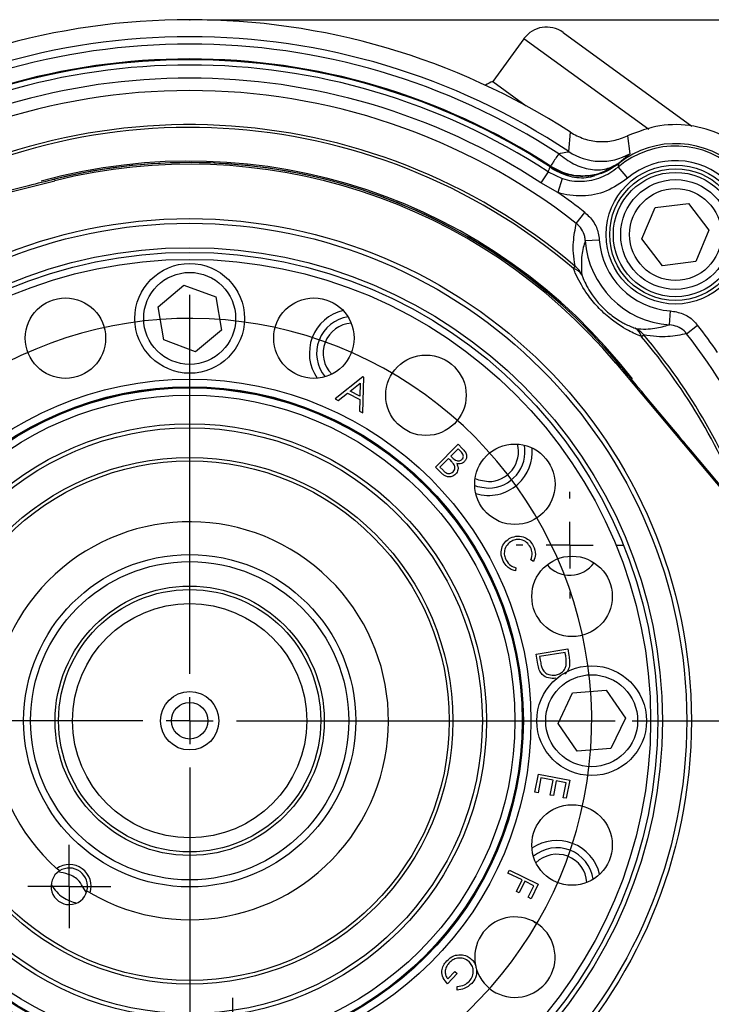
# Model space of a CAD drawing. Header units: inches. Extents: x 0.4 to 16.6, y 0.2 to 10.8.
# Tile 5 of 16: x 3.9 to 5.9, y 5.7 to 8.5. Entities that reach past the tile are written whole.
import ezdxf

# ---------------------------------------------------------------- set-up
doc = ezdxf.new("R2010")
doc.units = ezdxf.units.IN
doc.header["$MEASUREMENT"] = 0
doc.header["$PDSIZE"] = -1
doc.layers.add('SLD-0', color=7, linetype='Continuous', lineweight=25)
doc.styles.add('SLDTEXTSTYLE0', font='TXT', dxfattribs={"width": 0.75})
doc.dimstyles.new('SLDDIMSTYLE0', dxfattribs={"dimtxt": 0.145833, "dimasz": 0.13, "dimexe": 0, "dimexo": 0.0625, "dimgap": 0.036458, "dimtad": 0, "dimtih": 1, "dimtoh": 1, "dimdec": 1, "dimlfac": 1.5, "dimrnd": 1e-09, "dimzin": 12, "dimdsep": 46, "dimtxsty": 'SLDTEXTSTYLE0', "dimsah": 1, "dimcen": 0.09, "dimadec": 0, "dimazin": 3, "dimtfac": 1, "dimtdec": 1, "dimtofl": 0, "dimtmove": 0, "dimatfit": 3, "dimfxl": 0, "dimfrac": 2, "dimtolj": 1, "dimtzin": 12, "dimarcsym": 0})

# ---------------------------------------------------------------- blocks, each defined once
blk = doc.blocks.new('_D_4')
at = {"layer": 'SLD-0', "color": 7}
for p, q in [((4.4158, 8.4715), (7.4801, 8.4715)), ((7.3551, 8.4715), (7.3551, 6.3565)), ((7.1935, 6.0952), (7.1491, 6.0952)), ((7.1491, 6.0952), (7.1491, 5.8635)), ((7.5167, 6.0952), (7.5611, 6.0952)), ((7.5611, 6.0952), (7.5611, 5.8635)), ((7.1491, 5.8635), (7.1935, 5.8635)), ((7.5611, 5.8635), (7.5167, 5.8635)), ((7.3551, 3.5802), (7.3551, 5.8339)), ((6.0443, 3.5802), (7.4801, 3.5802))]:
    blk.add_line(p, q, dxfattribs=at)
for points in [[(7.3551, 8.4715), (7.3351, 8.3415), (7.3751, 8.3415)], [(7.3551, 3.5802), (7.3751, 3.7102), (7.3351, 3.7102)]]:
    blk.add_solid(points, dxfattribs=at)
at = {"layer": 'SLD-0', "color": 7, "char_height": 0.14583, "attachment_point": 1, "style": 'SLDTEXTSTYLE0'}
for s, insert in [('7.3', (7.2205, 6.3128)), ('186', (7.1935, 6.0515))]:
    blk.add_mtext(s, dxfattribs=dict(at, insert=insert))
blk = doc.blocks.new('_D_7')
at = {"layer": 'SLD-0', "color": 7}
for p, q in [((5.6273, 6.4748), (6.9077, 6.4748)), ((6.7827, 6.4748), (6.7827, 5.2246)), ((6.621, 4.9633), (6.5767, 4.9633)), ((6.5767, 4.9633), (6.5767, 4.7316)), ((6.9443, 4.9633), (6.9887, 4.9633)), ((6.9887, 4.9633), (6.9887, 4.7316)), ((6.5767, 4.7316), (6.621, 4.7316)), ((6.9887, 4.7316), (6.9443, 4.7316)), ((6.7827, 3.5802), (6.7827, 4.702)), ((6.0443, 3.5802), (6.9077, 3.5802))]:
    blk.add_line(p, q, dxfattribs=at)
for points in [[(6.7827, 6.4748), (6.7627, 6.3448), (6.8027, 6.3448)], [(6.7827, 3.5802), (6.8027, 3.7102), (6.7627, 3.7102)]]:
    blk.add_solid(points, dxfattribs=at)
at = {"layer": 'SLD-0', "color": 7, "char_height": 0.14583, "attachment_point": 1, "style": 'SLDTEXTSTYLE0'}
for s, insert in [('4.3', (6.648, 5.1809)), ('110', (6.621, 4.9196))]:
    blk.add_mtext(s, dxfattribs=dict(at, insert=insert))
blk = doc.blocks.new('SW_CENTERMARKSYMBOL_5')
at = {"layer": 'SLD-0', "color": 0}
for p, q in [((0.4661, 1.1801), (0.4661, 2.2593)), ((0.4661, 1.0468), (0.4661, 1.1134)), ((0.3327, 1.0468), (-0.7464, 1.0468)), ((0.4661, 1.0468), (0.3994, 1.0468)), ((0.4661, 1.0468), (0.4661, 0.9801)), ((0.4661, 1.0468), (0.5327, 1.0468)), ((0.5994, 1.0468), (1.6786, 1.0468)), ((0.4661, 0.9134), (0.4661, -0.1657)), ((-0.2864, 0.3693), (-0.2585, 0.3944)), ((-0.3855, 0.2801), (-0.3359, 0.3247)), ((-0.3855, 0.2801), (-0.435, 0.2354)), ((-0.4846, 0.1908), (-0.5124, 0.1657)), ((0.0542, 0.1218), (0.0695, 0.1561)), ((0, 0), (0.0271, 0.0609)), ((0.4661, 0.0343), (0.4661, 0.0718)), ((0, 0), (-0.0271, -0.0609)), ((0.4661, -0.0991), (0.4661, -0.0324)), ((0.4661, -0.0991), (0.4661, -0.1657)), ((-0.0542, -0.1218), (-0.0695, -0.1561)), ((0.4661, -0.2324), (0.4661, -0.2699))]:
    blk.add_line(p, q, dxfattribs=at)
for start, end in [(276.6671, 215.3329), (218.6664, 222), (222, 225.3336), (228.6671, 239.3329), (242.6664, 246), (246, 249.3336), (252.6671, 263.3329), (266.6664, 270), (270, 273.3336)]:
    blk.add_arc((0.4661, 1.0468), 1.1458, start, end, dxfattribs=at)
blk = doc.blocks.new('SW_CENTERMARKSYMBOL_6')
at = {"layer": 'SLD-0', "color": 0}
for p, q in [((0, 0.1333), (0, 0.1523)), ((0, 0), (0, 0.0667)), ((-0.1333, 0), (-0.1523, 0)), ((0, 0), (-0.0667, 0)), ((0, 0), (0, -0.0667)), ((0, 0), (0.0667, 0)), ((0.1333, 0), (0.1523, 0)), ((0, -0.1333), (0, -0.1523))]:
    blk.add_line(p, q, dxfattribs=at)
blk = doc.blocks.new('SW_CENTERMARKSYMBOL_12')
at = {"layer": 'SLD-0', "color": 0}
for p, q in [((0, 0.0667), (0, 0.0878)), ((0, 0), (0, 0.0667)), ((-0.0667, 0), (-0.0878, 0)), ((0, 0), (-0.0667, 0)), ((0, 0), (0, -0.0667)), ((0, 0), (0.0667, 0)), ((0.0667, 0), (0.0878, 0)), ((0, -0.0667), (0, -0.0878))]:
    blk.add_line(p, q, dxfattribs=at)
blk = doc.blocks.new('SW_CENTERMARKSYMBOL_13')
at = {"layer": 'SLD-0', "color": 0}
for p, q in [((0, 0.0667), (0, 0.1187)), ((0, 0), (0, 0.0667)), ((-0.0667, 0), (-0.1187, 0)), ((0, 0), (-0.0667, 0)), ((0, 0), (0, -0.0667)), ((0, 0), (0.0667, 0)), ((0.0667, 0), (0.1187, 0)), ((0, -0.0667), (0, -0.1187))]:
    blk.add_line(p, q, dxfattribs=at)

msp = doc.modelspace()

# ---------------------------------------------------------------- linework, layer by layer
at = {"color": 7, "linetype": 'Continuous', "lineweight": 25}
for p, q in [((5.3185, 8.4174), (5.2297, 8.2953)), ((5.4302, 8.435), (5.7976, 8.1679)), ((5.2297, 8.2953), (5.3248, 8.2261)), ((5.4462, 8.096), (5.4509, 8.1509)), ((5.6141, 8.1409), (5.6206, 8.0896)), ((5.3962, 8.0483), (5.3945, 8.0542)), ((5.5868, 8.0513), (5.6138, 8.0197)), ((5.3874, 8.0382), (5.367, 8.007)), ((5.3874, 8.0382), (5.4277, 8.0191)), ((2.5688, 7.6597), (3.9816, 8.0127)), ((3.9805, 8.0171), (3.9816, 8.0127)), ((5.4151, 7.9795), (5.367, 8.007)), ((5.4277, 8.0191), (5.4151, 7.9795)), ((5.6923, 7.9362), (5.7877, 7.9483)), ((5.7877, 7.9483), (5.846, 7.8718)), ((5.4679, 7.8914), (5.4922, 7.9227)), ((5.6551, 7.8474), (5.6923, 7.9362)), ((5.846, 7.8718), (5.8088, 7.783)), ((5.4934, 7.8422), (5.5333, 7.8449)), ((5.7134, 7.7708), (5.6551, 7.8474)), ((5.4597, 7.7628), (5.4649, 7.7689)), ((5.8088, 7.783), (5.7134, 7.7708)), ((4.2756, 7.6541), (4.3496, 7.7155)), ((4.3496, 7.7155), (4.4399, 7.6821)), ((4.4399, 7.6821), (4.4561, 7.5873)), ((4.2918, 7.5592), (4.2756, 7.6541)), ((5.7332, 7.6025), (5.7359, 7.6423)), ((5.7824, 7.577), (5.8136, 7.6012)), ((4.4561, 7.5873), (4.382, 7.5258)), ((5.6537, 7.5687), (5.6599, 7.574)), ((4.382, 7.5258), (4.2918, 7.5592)), ((5.584, 7.4961), (5.5805, 7.4931)), ((5.5805, 7.4931), (6.5161, 6.3771)), ((4.939, 7.4572), (4.9412, 7.461)), ((4.8598, 7.4539), (4.7803, 7.3915)), ((4.8231, 7.4135), (4.852, 7.436)), ((4.852, 7.436), (4.851, 7.3993)), ((4.859, 7.3516), (4.8618, 7.4529)), ((4.8618, 7.4529), (4.8598, 7.4539)), ((4.789, 7.3871), (4.8155, 7.4074)), ((4.8155, 7.4074), (4.8507, 7.3896)), ((4.851, 7.3993), (4.8231, 7.4135)), ((4.7803, 7.3915), (4.789, 7.3871)), ((4.8507, 7.3896), (4.8499, 7.3562)), ((4.8499, 7.3562), (4.859, 7.3516)), ((5.1259, 7.3268), (5.123, 7.3236)), ((5.0663, 7.1968), (5.1307, 7.2622)), ((5.1308, 7.2495), (5.1102, 7.2286)), ((5.1307, 7.2622), (5.1436, 7.2495)), ((5.1383, 7.242), (5.1308, 7.2495)), ((6.5211, 6.3781), (5.7935, 7.2461)), ((5.1037, 7.222), (5.079, 7.1969)), ((5.1074, 7.2183), (5.1037, 7.222)), ((5.1102, 7.2286), (5.1139, 7.2249)), ((5.0842, 7.1791), (5.0663, 7.1968)), ((5.079, 7.1969), (5.0871, 7.189)), ((5.3463, 6.9287), (5.3381, 6.9326)), ((5.2957, 6.9107), (5.2942, 6.9018)), ((5.3535, 6.6646), (5.4436, 6.6792)), ((5.4436, 6.6792), (5.4466, 6.6605)), ((5.3581, 6.6359), (5.3535, 6.6646)), ((5.4362, 6.6691), (5.3634, 6.6573)), ((5.3634, 6.6573), (5.3651, 6.6469)), ((5.4373, 6.6628), (5.4362, 6.6691)), ((5.4157, 6.4673), (5.4571, 6.5541)), ((5.4571, 6.5541), (5.5531, 6.5617)), ((5.5531, 6.5617), (5.6076, 6.4824)), ((5.6076, 6.4824), (5.5662, 6.3955)), ((5.4702, 6.388), (5.4157, 6.4673)), ((5.5662, 6.3955), (5.4702, 6.388)), ((5.3499, 6.2716), (5.3598, 6.3226)), ((5.3669, 6.3119), (5.3587, 6.2699)), ((5.3598, 6.3226), (5.4493, 6.3052)), ((5.402, 6.3051), (5.3669, 6.3119)), ((5.3938, 6.2631), (5.402, 6.3051)), ((5.4108, 6.3034), (5.4026, 6.2614)), ((5.4388, 6.2979), (5.4108, 6.3034)), ((5.4305, 6.2556), (5.4388, 6.2979)), ((5.4493, 6.3052), (5.4394, 6.2538)), ((5.3587, 6.2699), (5.3499, 6.2716)), ((5.4026, 6.2614), (5.3938, 6.2631)), ((5.4394, 6.2538), (5.4305, 6.2556)), ((3.9944, 6.0469), (3.9867, 6.0537)), ((5.2731, 6.041), (5.2771, 6.0492)), ((5.3134, 6.0213), (5.2731, 6.041)), ((5.2771, 6.0492), (5.3593, 6.009)), ((5.2972, 5.9883), (5.3134, 6.0213)), ((5.3215, 6.0174), (5.3053, 5.9844)), ((5.3472, 6.0048), (5.3215, 6.0174)), ((5.331, 5.9718), (5.3472, 6.0048)), ((5.3593, 6.009), (5.3391, 5.9678)), ((4.0819, 5.9844), (4.073, 5.9897)), ((5.3053, 5.9844), (5.2972, 5.9883)), ((5.3391, 5.9678), (5.331, 5.9718)), ((5.3482, 5.9016), (5.352, 5.8995)), ((5.1278, 5.7546), (5.101, 5.7258)), ((5.1015, 5.7393), (5.1213, 5.7606)), ((5.1213, 5.7606), (5.1278, 5.7546)), ((5.1283, 5.7078), (5.1282, 5.7176)), ((5.2178, 5.7148), (5.2146, 5.7176))]:
    msp.add_line(p, q, dxfattribs=at)
at = {"color": 8, "linetype": 'Continuous', "lineweight": 25}
msp.add_line((5.6742, 8.1586), (5.3185, 8.4174), dxfattribs=at)
at = {"color": 7, "linetype": 'Continuous', "lineweight": 25, "flags": 128}
for points in [[(5.1794, 7.1647), (5.1895, 7.1605), (5.2173, 7.1559)], [(5.1783, 7.145), (5.1866, 7.142), (5.2173, 7.1374)]]:
    msp.add_lwpolyline(points, dxfattribs=at)
at = {"color": 7, "linetype": 'Continuous', "lineweight": 25}
for centre, radius in [((5.7505, 7.8595), 0.1979), ((5.7505, 7.8595), 0.1875), ((5.7505, 7.8595), 0.1771), ((5.7506, 7.8596), 0.1563), ((5.7506, 7.8596), 0.131), ((4.3658, 6.4748), 1.43), ((4.3658, 6.4748), 1.4167), ((4.3658, 6.4748), 1.3473), ((4.3658, 6.4748), 1.334), ((4.3658, 6.4748), 1.314), ((4.3658, 7.6207), 0.1563), ((4.3658, 7.6207), 0.131), ((4.0117, 7.5646), 0.1146), ((4.7199, 7.5646), 0.1146), ((5.0393, 7.4018), 0.1146), ((4.3658, 6.4748), 0.9728), ((4.3658, 6.4748), 0.9511), ((4.3658, 6.4748), 0.9497), ((4.3658, 6.4748), 0.948), ((4.3658, 6.4748), 0.9272), ((4.3658, 6.4748), 0.8459), ((4.3658, 6.4748), 0.8343), ((5.2928, 7.1483), 0.1146), ((4.3658, 6.4748), 0.75), ((4.3658, 6.4748), 0.74), ((4.3658, 6.4748), 0.4733), ((4.3658, 6.4748), 0.4533), ((5.4556, 6.8289), 0.1146), ((4.3658, 6.4748), 0.3836), ((4.3658, 6.4748), 0.3737), ((4.3658, 6.4748), 0.3338), ((5.5116, 6.4748), 0.1563), ((5.5116, 6.4748), 0.131), ((4.3658, 6.4748), 0.0833), ((4.3658, 6.4748), 0.0521), ((5.4556, 6.1208), 0.1146)]:
    msp.add_circle(centre, radius, dxfattribs=at)
for centre, radius, start, end in [((4.3658, 6.4748), 1.9967, 57.0827, 122.9173), ((5.3832, 8.3704), 0.08, 53.9664, 143.9664), ((4.3658, 6.4748), 1.9482, 56.3186, 123.6814), ((4.3658, 6.4748), 1.9271, 56.9214, 123.0786), ((4.3658, 6.4748), 1.8849, 56.9214, 123.0786), ((4.3658, 6.4748), 1.8826, 56.9123, 123.0877), ((4.3658, 6.4748), 1.8676, 56.8366, 123.1634), ((4.3658, 6.4748), 1.8303, 56.8366, 123.1634), ((5.2559, 8.2197), 0.08, 109.1347, 125.7605), ((4.3658, 6.4748), 1.7948, 52.1172, 127.8828), ((5.7506, 7.8596), 0.2522, 319.4979, 130.5021), ((5.7506, 7.8596), 0.2589, 321.2653, 128.7347), ((5.5386, 8.2348), 0.1667, 236.3445, 299.4476), ((4.3658, 6.4748), 1.5897, 72, 104.0269), ((4.3658, 6.4748), 1.5897, 39.9731, 104.0269), ((4.3658, 6.4748), 1.5851, 39.9731, 104.0269), ((5.7506, 7.8596), 0.2105, 319.4979, 130.5021), ((4.3658, 6.4748), 1.5897, 39.9731, 72), ((4.3658, 6.4748), 1.8344, 52.1172, 55.1115), ((5.7506, 7.8596), 0.2577, 183.8578, 266.1422), ((5.7506, 7.8596), 0.2178, 183.8578, 266.1422), ((5.4249, 7.7189), 0.0641, 23.9953, 51.3241), ((5.4512, 7.7267), 0.0371, 29.5769, 76.7558), ((4.8319, 7.5216), 0.125, 103.2621, 214.7379), ((4.8319, 7.5216), 0.1042, 97.9798, 220.0202), ((4.8319, 7.5216), 0.0857, 93.7227, 224.2772), ((4.3658, 6.4748), 1.8344, 34.8885, 37.8828), ((5.6176, 7.5602), 0.0371, 13.2442, 60.4231), ((5.6099, 7.5339), 0.0641, 38.6759, 66.0047), ((5.2173, 7.2415), 0.0857, 270, 14.2772), ((5.2173, 7.2415), 0.1042, 270, 10.0202), ((5.2173, 7.2415), 0.125, 312, 4.7379), ((5.2173, 7.2415), 0.125, 253.2621, 312), ((4.3658, 6.4748), 0.5667, 239.929, 228.0039), ((5.4491, 6.9748), 0.0857, 220.9148, 324.1229), ((5.4126, 6.0088), 0.125, 13.2621, 124.7379), ((5.4126, 6.0088), 0.1042, 7.9798, 130.0202), ((5.4126, 6.0088), 0.0857, 3.7227, 134.2772), ((4.0227, 6.0031), 0.0621, 342.4985, 125.4344), ((4.0227, 6.0031), 0.0521, 122.8619, 345.071), ((4.0227, 6.0031), 0.0521, 345.071, 122.8619), ((5.2928, 5.8013), 0.1146, 197.6165, 191.4199), ((5.2928, 5.8013), 0.1146, 191.4199, 197.6165)]:
    msp.add_arc(centre, radius, start, end, dxfattribs=at)
at = {"color": 8, "linetype": 'Continuous', "lineweight": 25}
for radius, start, end in [(1.6979, 49.6581, 124.6017), (1.6898, 49.6581, 123.8557), (1.5938, 37.6467, 105.397), (1.6979, 19.3983, 40.3419), (1.7948, 12.3028, 37.8828), (1.6898, 20.1443, 40.3419)]:
    msp.add_arc((4.3658, 6.4748), radius, start, end, dxfattribs=at)
at = {"color": 7, "linetype": 'Continuous', "lineweight": 25}
for points in [[(6.0319, 7.7231), (6.0433, 7.7534), (6.0663, 7.8139), (6.0635, 7.9125), (6.033, 8.0052), (5.9752, 8.0842), (5.8961, 8.142), (5.8035, 8.1725), (5.7049, 8.1753), (5.6444, 8.1524), (5.6141, 8.1409)], [(5.4176, 8.0896), (5.4111, 8.0796), (5.3981, 8.0597), (5.3957, 8.056), (5.3945, 8.0542)]]:
    msp.add_open_spline(points, degree=3, dxfattribs=at)
for points, knots in [([(5.4509, 8.1509), (5.4634, 8.1441), (5.4884, 8.1304), (5.531, 8.1229), (5.5743, 8.1251), (5.6008, 8.1356), (5.6141, 8.1409)], [0, 0, 0, 0, 0.249549, 0.499894, 0.750225, 1, 1, 1, 1]), ([(5.4176, 8.0896), (5.4249, 8.0913), (5.4359, 8.0939), (5.445, 8.0952), (5.4458, 8.0957), (5.4462, 8.096)], [0, 0, 0, 0, 0.498523, 0.750294, 1, 1, 1, 1]), ([(5.4176, 8.0896), (5.4316, 8.0791), (5.4603, 8.0577), (5.5084, 8.0431), (5.5542, 8.0433), (5.5776, 8.0568), (5.589, 8.0633)], [0, 0, 0, 0, 0.243136, 0.5, 0.756864, 1, 1, 1, 1]), ([(5.6206, 8.0896), (5.6193, 8.0882), (5.6167, 8.0854), (5.5982, 8.0707), (5.589, 8.0633)], [0, 0, 0, 0, 0.500038, 1, 1, 1, 1]), ([(5.3874, 8.0382), (5.3883, 8.0403), (5.3903, 8.045), (5.3924, 8.0496), (5.3936, 8.0522)], [0, 0, 0, 0, 0.450353, 1, 1, 1, 1]), ([(5.5098, 8.0272), (5.5067, 8.0267), (5.4852, 8.0238), (5.4435, 8.0262), (5.4102, 8.0435), (5.3936, 8.0522)], [0, 0, 0, 0, 0.07803, 0.53902, 1, 1, 1, 1]), ([(5.3945, 8.0542), (5.4095, 8.0462), (5.4402, 8.0299), (5.4894, 8.0253), (5.5417, 8.0334), (5.5713, 8.0521), (5.589, 8.0633)], [0, 0, 0, 0, 0.243881, 0.500124, 0.699654, 1, 1, 1, 1]), ([(5.4277, 8.0191), (5.4279, 8.019), (5.4458, 8.0133), (5.4837, 8.0083), (5.5404, 8.0189), (5.5713, 8.0405), (5.5868, 8.0513)], [0, 0, 0, 0, 0.003267, 0.334916, 0.667383, 1, 1, 1, 1]), ([(5.5889, 8.0612), (5.573, 8.0506), (5.5509, 8.0357), (5.5251, 8.0295), (5.5177, 8.0277)], [0, 0, 0, 0, 0.71275, 1, 1, 1, 1]), ([(5.5886, 8.0615), (5.5728, 8.051), (5.5513, 8.0365), (5.5263, 8.0302), (5.5196, 8.0286)], [0, 0, 0, 0, 0.729749, 1, 1, 1, 1]), ([(5.5886, 8.0615), (5.5882, 8.0596), (5.5876, 8.0562), (5.587, 8.0528), (5.5868, 8.0513)], [0, 0, 0, 0, 0.576727, 1, 1, 1, 1]), ([(5.5199, 8.0263), (5.5119, 8.0242), (5.487, 8.0179), (5.4426, 8.0241), (5.4117, 8.0402), (5.3962, 8.0483)], [0, 0, 0, 0, 0.191777, 0.594962, 1, 1, 1, 1]), ([(5.5196, 8.0286), (5.5195, 8.0285), (5.5161, 8.0279), (5.5129, 8.0275), (5.5098, 8.0272)], [0, 0, 0, 0, 0.0200913, 1, 1, 1, 1]), ([(3.9805, 8.0171), (3.9559, 8.0109), (3.8504, 7.9846), (3.745, 7.9582), (3.6642, 7.938)], [0, 0, 0, 0, 0.233337, 1, 1, 1, 1]), ([(5.6138, 8.0197), (5.5945, 8.0062), (5.5558, 7.9792), (5.485, 7.966), (5.4377, 7.9723), (5.4153, 7.9795), (5.4151, 7.9795)], [0, 0, 0, 0, 0.332453, 0.664935, 0.996731, 1, 1, 1, 1]), ([(5.4922, 7.9227), (5.5009, 7.9144), (5.5183, 7.8978), (5.5304, 7.8691), (5.5326, 7.8511), (5.5333, 7.8449)], [0, 0, 0, 0, 0.397023, 0.793893, 1, 1, 1, 1]), ([(5.4649, 7.7689), (5.4648, 7.7695), (5.4594, 7.7956), (5.4575, 7.8388), (5.4645, 7.8741), (5.4679, 7.8914)], [0, 0, 0, 0, 0.010657, 0.513477, 1, 1, 1, 1]), ([(5.4934, 7.8422), (5.493, 7.8461), (5.4917, 7.8575), (5.4843, 7.8757), (5.4734, 7.8862), (5.4679, 7.8914)], [0, 0, 0, 0, 0.207401, 0.604963, 1, 1, 1, 1]), ([(5.4934, 7.8422), (5.4893, 7.8291), (5.4808, 7.8016), (5.4825, 7.7644), (5.4834, 7.745)], [0, 0, 0, 0, 0.478666, 1, 1, 1, 1]), ([(5.6537, 7.5687), (5.6414, 7.574), (5.6114, 7.587), (5.5658, 7.6173), (5.5239, 7.6573), (5.4896, 7.7012), (5.4703, 7.7369), (5.4614, 7.7585), (5.4597, 7.7628)], [0, 0, 0, 0, 0.162337, 0.395787, 0.554182, 0.711926, 0.942817, 1, 1, 1, 1]), ([(5.4834, 7.745), (5.4847, 7.7415), (5.4911, 7.7248), (5.5054, 7.6969), (5.5314, 7.6628), (5.5505, 7.6442), (5.5713, 7.6267), (5.5882, 7.6153), (5.613, 7.6016), (5.6262, 7.5964), (5.6359, 7.5925)], [0, 0, 0, 0, 0.060426, 0.295827, 0.448101, 0.575654, 0.598782, 0.771911, 0.830481, 1, 1, 1, 1]), ([(5.7359, 7.6423), (5.748, 7.6403), (5.7721, 7.6363), (5.7981, 7.6192), (5.8099, 7.6056), (5.8136, 7.6012)], [0, 0, 0, 0, 0.403564, 0.807281, 1, 1, 1, 1]), ([(5.6359, 7.5925), (5.6363, 7.5924), (5.6576, 7.5895), (5.6921, 7.5907), (5.7198, 7.5986), (5.7332, 7.6025)], [0, 0, 0, 0, 0.009852, 0.521484, 1, 1, 1, 1]), ([(5.7824, 7.577), (5.78, 7.5797), (5.7726, 7.5882), (5.7561, 7.5988), (5.7409, 7.6012), (5.7332, 7.6025)], [0, 0, 0, 0, 0.191451, 0.594457, 1, 1, 1, 1]), ([(5.7824, 7.577), (5.7651, 7.5735), (5.7386, 7.5682), (5.6973, 7.5679), (5.6724, 7.5719), (5.6599, 7.574)], [0, 0, 0, 0, 0.4863381, 0.7430046, 1, 1, 1, 1]), ([(5.7935, 7.2461), (5.7772, 7.2656), (5.7074, 7.3489), (5.6376, 7.4322), (5.584, 7.4961)], [0, 0, 0, 0, 0.233345, 1, 1, 1, 1]), ([(5.142, 7.2195), (5.1434, 7.2212), (5.1454, 7.2238), (5.146, 7.2282), (5.1452, 7.2346), (5.1414, 7.2387), (5.1383, 7.242)], [0, 0, 0, 0, 0.249794, 0.37547, 0.501203, 1, 1, 1, 1]), ([(5.1436, 7.2495), (5.1463, 7.2467), (5.1518, 7.241), (5.156, 7.2305), (5.1545, 7.2201), (5.1507, 7.2152), (5.1488, 7.2128)], [0, 0, 0, 0, 0.28137, 0.560114, 0.780015, 1, 1, 1, 1]), ([(5.1182, 7.2061), (5.1163, 7.2085), (5.113, 7.2128), (5.1091, 7.2167), (5.1074, 7.2183)], [0, 0, 0, 0, 0.559695, 1, 1, 1, 1]), ([(5.1139, 7.2249), (5.1179, 7.221), (5.1229, 7.2161), (5.131, 7.2148), (5.1365, 7.2154), (5.1398, 7.2179), (5.142, 7.2195)], [0, 0, 0, 0, 0.4992619, 0.6250102, 0.7508081, 1, 1, 1, 1]), ([(5.1269, 7.2074), (5.1281, 7.2046), (5.1307, 7.199), (5.131, 7.1902), (5.1285, 7.1826), (5.1254, 7.1789), (5.1239, 7.177)], [0, 0, 0, 0, 0.280538, 0.559791, 0.779884, 1, 1, 1, 1]), ([(5.1488, 7.2128), (5.1471, 7.2114), (5.1437, 7.2085), (5.136, 7.2058), (5.1303, 7.2068), (5.1269, 7.2074)], [0, 0, 0, 0, 0.280698, 0.561137, 1, 1, 1, 1]), ([(5.0871, 7.189), (5.0894, 7.1867), (5.094, 7.1823), (5.1022, 7.1782), (5.1109, 7.179), (5.1149, 7.182), (5.1169, 7.1836)], [0, 0, 0, 0, 0.2816547, 0.5606391, 0.7805182, 1, 1, 1, 1]), ([(5.1169, 7.1836), (5.1184, 7.1854), (5.1212, 7.189), (5.1223, 7.1975), (5.1197, 7.2028), (5.1182, 7.2061)], [0, 0, 0, 0, 0.28039, 0.560906, 1, 1, 1, 1]), ([(5.1239, 7.177), (5.1206, 7.1744), (5.1139, 7.1693), (5.1017, 7.1689), (5.0916, 7.1726), (5.0867, 7.177), (5.0842, 7.1791)], [0, 0, 0, 0, 0.279122, 0.558629, 0.779069, 1, 1, 1, 1]), ([(5.2564, 6.97), (5.2596, 6.9759), (5.2653, 6.9865), (5.2756, 6.9927), (5.2801, 6.9954)], [0, 0, 0, 0, 0.559054, 1, 1, 1, 1]), ([(5.2838, 6.9864), (5.2789, 6.9831), (5.269, 6.9765), (5.2625, 6.9607), (5.2621, 6.9453), (5.2657, 6.9367), (5.2676, 6.9324)], [0, 0, 0, 0, 0.279578, 0.559068, 0.779358, 1, 1, 1, 1]), ([(5.2801, 6.9954), (5.2869, 6.9979), (5.3005, 7.003), (5.3207, 6.9981), (5.3362, 6.9877), (5.3422, 6.978), (5.3451, 6.9732)], [0, 0, 0, 0, 0.279485, 0.559093, 0.779374, 1, 1, 1, 1]), ([(5.3371, 6.969), (5.3338, 6.9738), (5.3272, 6.9836), (5.312, 6.9908), (5.2966, 6.9917), (5.2881, 6.9882), (5.2838, 6.9864)], [0, 0, 0, 0, 0.279712, 0.559305, 0.779563, 1, 1, 1, 1]), ([(5.2596, 6.929), (5.2565, 6.9365), (5.2509, 6.95), (5.2548, 6.9639), (5.2564, 6.97)], [0, 0, 0, 0, 0.559812, 1, 1, 1, 1]), ([(5.3381, 6.9326), (5.3403, 6.9395), (5.3441, 6.9518), (5.3393, 6.9637), (5.3371, 6.969)], [0, 0, 0, 0, 0.55864, 1, 1, 1, 1]), ([(5.3451, 6.9732), (5.3483, 6.9649), (5.354, 6.9501), (5.3487, 6.9352), (5.3463, 6.9287)], [0, 0, 0, 0, 0.5594836, 1, 1, 1, 1]), ([(5.2942, 6.9018), (5.2901, 6.9029), (5.2819, 6.9052), (5.2691, 6.914), (5.2632, 6.9233), (5.2596, 6.929)], [0, 0, 0, 0, 0.28025, 0.560591, 1, 1, 1, 1]), ([(5.2676, 6.9324), (5.2715, 6.9266), (5.2786, 6.9162), (5.2905, 6.9124), (5.2957, 6.9107)], [0, 0, 0, 0, 0.5587541, 1, 1, 1, 1]), ([(5.3651, 6.6469), (5.3658, 6.642), (5.3672, 6.6333), (5.3702, 6.625), (5.3716, 6.6214)], [0, 0, 0, 0, 0.560436, 1, 1, 1, 1]), ([(5.4392, 6.6345), (5.4393, 6.6398), (5.4394, 6.6493), (5.4379, 6.6586), (5.4373, 6.6628)], [0, 0, 0, 0, 0.559547, 1, 1, 1, 1]), ([(5.4466, 6.6605), (5.4475, 6.655), (5.4491, 6.645), (5.4484, 6.635), (5.4481, 6.6306)], [0, 0, 0, 0, 0.560455, 1, 1, 1, 1]), ([(5.4097, 6.5958), (5.4027, 6.5954), (5.3888, 6.5946), (5.3707, 6.6042), (5.3612, 6.6198), (5.3591, 6.6305), (5.3581, 6.6359)], [0, 0, 0, 0, 0.280015, 0.559081, 0.778805, 1, 1, 1, 1]), ([(5.3716, 6.6214), (5.3738, 6.618), (5.3782, 6.6112), (5.3913, 6.604), (5.4017, 6.6046), (5.4081, 6.6049)], [0, 0, 0, 0, 0.280487, 0.560897, 1, 1, 1, 1]), ([(5.4081, 6.6049), (5.4123, 6.6059), (5.4207, 6.6078), (5.4306, 6.6152), (5.4371, 6.6245), (5.4385, 6.6311), (5.4392, 6.6345)], [0, 0, 0, 0, 0.280198, 0.559817, 0.779823, 1, 1, 1, 1]), ([(5.4481, 6.6306), (5.4468, 6.6255), (5.4445, 6.6166), (5.4378, 6.6104), (5.4349, 6.6078)], [0, 0, 0, 0, 0.575533, 1, 1, 1, 1]), ([(4.0718, 5.986), (4.0693, 5.9894), (4.0622, 5.9993), (4.0533, 6.0166), (4.037, 6.0305), (4.0158, 6.0391), (4.0008, 6.0425), (3.9912, 6.0446)], [0, 0, 0, 0, 0.131007, 0.37394, 0.540233, 0.706374, 1, 1, 1, 1]), ([(3.9707, 6.0073), (3.9759, 6.0006), (3.9854, 5.9881), (4.0032, 5.9709), (4.0238, 5.962), (4.0366, 5.9573), (4.0426, 5.955)], [0, 0, 0, 0, 0.28787, 0.533239, 0.778736, 1, 1, 1, 1]), ([(5.0984, 5.7907), (5.1048, 5.7965), (5.1163, 5.8069), (5.1316, 5.808), (5.1383, 5.8084)], [0, 0, 0, 0, 0.5597, 1, 1, 1, 1]), ([(5.1383, 5.8084), (5.1446, 5.8076), (5.1559, 5.8061), (5.1647, 5.799), (5.1686, 5.7959)], [0, 0, 0, 0, 0.559338, 1, 1, 1, 1]), ([(5.101, 5.7258), (5.0964, 5.7309), (5.0871, 5.7411), (5.0835, 5.7608), (5.0882, 5.7781), (5.095, 5.7865), (5.0984, 5.7907)], [0, 0, 0, 0, 0.28023, 0.559182, 0.779278, 1, 1, 1, 1]), ([(5.1046, 5.7847), (5.1017, 5.781), (5.0959, 5.7736), (5.0935, 5.7605), (5.0953, 5.7484), (5.0994, 5.7423), (5.1015, 5.7393)], [0, 0, 0, 0, 0.2801047, 0.5597081, 0.7798074, 1, 1, 1, 1]), ([(5.1622, 5.7888), (5.1572, 5.7922), (5.1472, 5.799), (5.1299, 5.7994), (5.1151, 5.7942), (5.1081, 5.7878), (5.1046, 5.7847)], [0, 0, 0, 0, 0.279282, 0.558801, 0.779364, 1, 1, 1, 1]), ([(5.1628, 5.7325), (5.1663, 5.7373), (5.1731, 5.7468), (5.1751, 5.7634), (5.1712, 5.7783), (5.1652, 5.7853), (5.1622, 5.7888)], [0, 0, 0, 0, 0.279798, 0.559511, 0.77985, 1, 1, 1, 1]), ([(5.1686, 5.7959), (5.1713, 5.793), (5.1762, 5.7879), (5.1792, 5.7815), (5.1805, 5.7786)], [0, 0, 0, 0, 0.559749, 1, 1, 1, 1]), ([(5.1836, 5.7667), (5.1834, 5.7583), (5.183, 5.7433), (5.1738, 5.7317), (5.1697, 5.7266)], [0, 0, 0, 0, 0.5585653, 1, 1, 1, 1]), ([(5.1282, 5.7176), (5.1355, 5.7186), (5.1485, 5.7204), (5.1585, 5.7288), (5.1628, 5.7325)], [0, 0, 0, 0, 0.559866, 1, 1, 1, 1]), ([(5.1697, 5.7266), (5.163, 5.7208), (5.1509, 5.7105), (5.1352, 5.7087), (5.1283, 5.7078)], [0, 0, 0, 0, 0.558788, 1, 1, 1, 1])]:
    msp.add_open_spline(points, degree=3, knots=knots, dxfattribs=at)
at = {"layer": 'SLD-0', "color": 7}
msp.add_point((4.3658, 8.4715), dxfattribs=at)

# ---------------------------------------------------------------- block references
for name, p in [('SW_CENTERMARKSYMBOL_5', (3.8998, 5.4281)), ('SW_CENTERMARKSYMBOL_6', (5.4491, 6.9748)), ('SW_CENTERMARKSYMBOL_13', (4.0227, 6.0031)), ('SW_CENTERMARKSYMBOL_12', (4.489, 5.598))]:
    msp.add_blockref(name, p, dxfattribs=at)

# ---------------------------------------------------------------- dimensions: what is measured, and where the dimension line sits
for base, p1, p2, picture, middle in [((7.3551, 3.5802), (4.3658, 8.4715), (5.9943, 3.5802), '_D_4', (7.3551, 6.0952)), ((6.7827, 6.4748), (5.9943, 3.5802), (5.5773, 6.4748), '_D_7', (6.7827, 4.9633))]:
    dim = msp.add_linear_dim(base=base, p1=p1, p2=p2, angle=90, dimstyle='SLDDIMSTYLE0', dxfattribs=at)
    dim.commit()
    dim.dimension.update_dxf_attribs({"geometry": picture, "text_midpoint": middle, "dimtype": 160})

doc.saveas('drawing.dxf')
